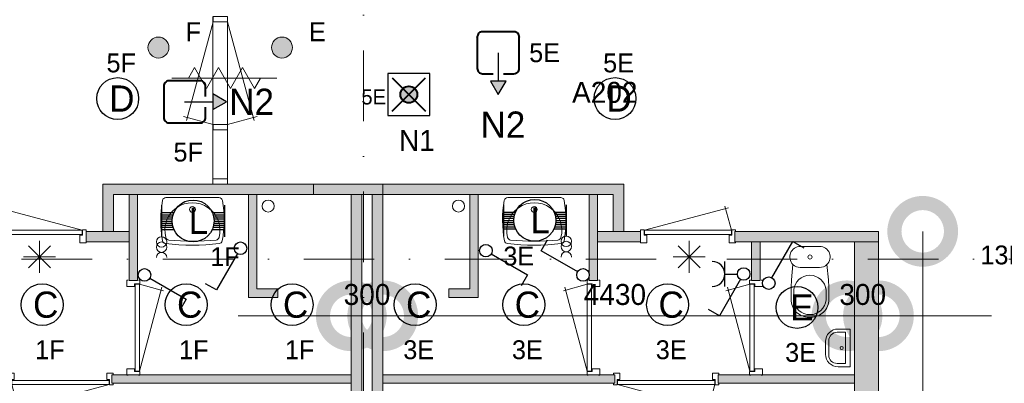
# Model space of a CAD drawing. Header units: millimetres. Extents: x 84337 to 168437, y -3060 to 56340.
# Tile 32 of 84: x 124641 to 134036, y 8484 to 11954. Entities that reach past the tile are written whole.
import ezdxf
from ezdxf.enums import TextEntityAlignment as Align
from ezdxf.xclip import XClip

# ---------------------------------------------------------------- set-up
doc = ezdxf.new("R2010")
doc.units = ezdxf.units.MM
doc.header["$PDMODE"] = 3
doc.header["$PDSIZE"] = 1
doc.linetypes.add('DGN1', pattern=[504.6, 0, -504.6])
doc.linetypes.add('DGN4', pattern=[1345.6, 672.8, -336.4, 0, -336.4])
for name, color, linetype in [('12', 7, 'Continuous'), ('16', 7, 'Continuous'), ('17', 7, 'Continuous'), ('18', 7, 'Continuous'), ('19', 7, 'Continuous'), ('20', 7, 'Continuous'), ('31', 7, 'Continuous'), ('32', 7, 'Continuous'), ('33', 7, 'Continuous'), ('40', 7, 'Continuous'), ('48', 7, 'Continuous'), ('5', 7, 'Continuous'), ('56', 7, 'Continuous'), ('58', 7, 'Continuous'), ('62', 7, 'Continuous')]:
    doc.layers.add(name, color=color, linetype=linetype)
doc.styles.add('dgn001', font='dgn001.shx')
doc.styles.add('dgn003', font='dgn003.shx')
doc.styles.get("Standard").update_dxf_attribs({"font": 'arial.ttf'})
doc.dimstyles.get("Standard").update_dxf_attribs({"dimtxt": 0.18, "dimasz": 0.18, "dimexe": 0.18, "dimexo": 0.0625, "dimgap": 0.09, "dimtad": 0, "dimtih": 1, "dimtoh": 1, "dimdec": 4, "dimzin": 0, "dimdsep": 46, "dimtxsty": 'Standard', "dimcen": 0.09, "dimadec": 0, "dimazin": 0, "dimtfac": 1, "dimtdec": 4, "dimtofl": 0, "dimtmove": 0, "dimatfit": 3, "dimfxl": 1, "dimtolj": 1, "dimtzin": 0, "dimarcsym": 0})

# ---------------------------------------------------------------- blocks, each defined once
blk = doc.blocks.new('ED917')
at = {"layer": '20'}
h = blk.add_hatch(color=4, dxfattribs=at)
edge = h.paths.add_edge_path()
edge.add_arc((-0.4, -0.1), 80, 0, 360)
at = {"layer": '20', "color": 4, "linetype": 'Continuous', "lineweight": 40}
for p, q in [((-160, 160), (160, -160)), ((-160, -160), (160, 160))]:
    blk.add_line(p, q, dxfattribs=at)
at = {"layer": '20', "color": 3, "linetype": 'Continuous', "lineweight": 30, "flags": 128}
blk.add_lwpolyline([(-200, -200), (200, -200), (200, 200), (-200, 200), (-200, -200)], dxfattribs=at)
at = {"layer": '20', "color": 4, "linetype": 'Continuous', "lineweight": 40}
blk.add_circle((-0.4, -0.1), 80, dxfattribs=at)
at = {"layer": '20', "color": 1, "linetype": 'Continuous', "lineweight": 13, "style": 'dgn001'}
blk.add_text('5E', height=144, dxfattribs=at).set_placement((-217.6, -94.4), align=Align.RIGHT)
at = {"layer": '20', "color": 2, "linetype": 'Continuous', "lineweight": 30, "style": 'dgn001'}
blk.add_text('N1', height=200, dxfattribs=at).set_placement((76.6, -337.6), align=Align.TOP_CENTER)
blk = doc.blocks.new('EG0')
at = {"layer": '20'}
blk.add_hatch(color=3, dxfattribs=at).paths.add_polyline_path([(600, 0), (470, 75), (470, -75)])
at = {"layer": '20', "color": 3, "linetype": 'Continuous', "lineweight": 30}
blk.add_line((200, 0), (470, 0), dxfattribs=at)
at = {"layer": '20', "color": 4, "linetype": 'Continuous', "lineweight": 40, "flags": 128}
blk.add_lwpolyline([(400, 50), (400, 150), (400.1, 149.6, 0.414214), (350.1, 199.6), (350, 200), (50, 200), (50.1, 199.6, 0.414214), (0.1, 149.6), (0, 150), (0, -150), (0.1, -150.4, 0.414214), (50.1, -200.4), (50, -200), (350, -200), (350.1, -200.4, 0.414214), (400.1, -150.4), (400, -150), (400, -50)], format="xyb", dxfattribs=at)
at = {"layer": '20', "color": 3, "linetype": 'Continuous', "lineweight": 30, "flags": 128}
blk.add_lwpolyline([(600, 0), (470, 75), (470, -75), (600, 0)], dxfattribs=at)
at = {"layer": '20', "color": 2, "linetype": 'DGN1', "lineweight": 13, "style": 'dgn001'}
blk.add_text('N2', height=250, dxfattribs=at).set_placement((625, 0), align=Align.MIDDLE_LEFT)
at = {"layer": '20', "color": 1, "linetype": 'DGN1', "lineweight": 0, "style": 'dgn001'}
blk.add_text('5F', height=180, dxfattribs=at).set_placement((234, -390), align=Align.TOP_CENTER)
blk = doc.blocks.new('EG2')
at = {"layer": '20'}
blk.add_hatch(color=3, dxfattribs=at).paths.add_polyline_path([(0, -600), (75, -470), (-75, -470)])
at = {"layer": '20', "color": 3, "linetype": 'Continuous', "lineweight": 30}
blk.add_line((0, -200), (0, -470), dxfattribs=at)
at = {"layer": '20', "color": 4, "linetype": 'Continuous', "lineweight": 40, "flags": 128}
blk.add_lwpolyline([(50, -400), (150, -400), (150, -400.2, 0.414214), (200, -350.2), (200, -350), (200, -50), (200, -50.2, 0.414214), (150, -0.2), (150, 0), (-150, 0), (-150, -0.2, 0.414214), (-200, -50.2), (-200, -50), (-200, -350), (-200, -350.2, 0.414214), (-150, -400.2), (-150, -400), (-50, -400)], format="xyb", dxfattribs=at)
at = {"layer": '20', "color": 3, "linetype": 'Continuous', "lineweight": 30, "flags": 128}
blk.add_lwpolyline([(0, -600), (75, -470), (-75, -470), (0, -600)], dxfattribs=at)
at = {"layer": '20', "color": 1, "linetype": 'DGN1', "lineweight": 0, "style": 'dgn001'}
blk.add_text('5E', height=180, dxfattribs=at).set_placement((295, -200), align=Align.MIDDLE_LEFT)
at = {"layer": '20', "color": 2, "linetype": 'DGN1', "lineweight": 13, "style": 'dgn001'}
blk.add_text('N2', height=250, dxfattribs=at).set_placement((44.7, -761), align=Align.TOP_CENTER)
blk = doc.blocks.new('EC6109')
at = {"layer": '18', "color": 3, "linetype": 'Continuous', "lineweight": 30}
blk.add_circle((0, 0), 200, dxfattribs=at)
at = {"layer": '18', "color": 1, "linetype": 'Continuous', "lineweight": 13, "style": 'dgn001'}
blk.add_text('5E', height=180, dxfattribs=at).set_placement((34, 250), align=Align.CENTER)
at = {"layer": '18', "color": 2, "linetype": 'Continuous', "lineweight": 13, "style": 'dgn001'}
blk.add_text('D', height=250, dxfattribs=at).set_placement((39.6, 0), align=Align.MIDDLE_CENTER)
blk = doc.blocks.new('EC6110')
at = {"layer": '18', "color": 3, "linetype": 'Continuous', "lineweight": 30}
blk.add_circle((0, 0), 200, dxfattribs=at)
at = {"layer": '18', "color": 1, "linetype": 'Continuous', "lineweight": 13, "style": 'dgn001'}
blk.add_text('5F', height=180, dxfattribs=at).set_placement((34, 250), align=Align.CENTER)
at = {"layer": '18', "color": 2, "linetype": 'Continuous', "lineweight": 13, "style": 'dgn001'}
blk.add_text('D', height=250, dxfattribs=at).set_placement((39.6, 0), align=Align.MIDDLE_CENTER)
blk = doc.blocks.new('EC6400')
at = {"layer": '18', "color": 3, "linetype": 'Continuous', "lineweight": 30}
blk.add_circle((0.005, 0), 200, dxfattribs=at)
at = {"layer": '18', "color": 2, "linetype": 'Continuous', "lineweight": 13, "style": 'dgn001'}
blk.add_text('C', height=249.99, dxfattribs=at).set_placement((33.755, -0.005), align=Align.MIDDLE_CENTER)
at = {"layer": '18', "color": 1, "linetype": 'Continuous', "lineweight": 13, "style": 'dgn001'}
blk.add_text('1F', height=180, dxfattribs=at).set_placement((73, -340), align=Align.TOP_CENTER)
blk = doc.blocks.new('EC6401')
at = {"layer": '18', "color": 3, "linetype": 'Continuous', "lineweight": 30}
blk.add_circle((0.005, 0), 200, dxfattribs=at)
at = {"layer": '18', "color": 2, "linetype": 'Continuous', "lineweight": 13, "style": 'dgn001'}
blk.add_text('C', height=249.99, dxfattribs=at).set_placement((33.755, -0.005), align=Align.MIDDLE_CENTER)
at = {"layer": '18', "color": 1, "linetype": 'Continuous', "lineweight": 13, "style": 'dgn001'}
blk.add_text('1F', height=180, dxfattribs=at).set_placement((73, -340), align=Align.TOP_CENTER)
blk = doc.blocks.new('EC6402')
at = {"layer": '18', "color": 3, "linetype": 'Continuous', "lineweight": 30}
blk.add_circle((-0.005, 0), 200, dxfattribs=at)
at = {"layer": '18', "color": 2, "linetype": 'Continuous', "lineweight": 13, "style": 'dgn001'}
blk.add_text('C', height=249.99, dxfattribs=at).set_placement((33.755, -0.005), align=Align.MIDDLE_CENTER)
at = {"layer": '18', "color": 1, "linetype": 'Continuous', "lineweight": 13, "style": 'dgn001'}
blk.add_text('1F', height=180, dxfattribs=at).set_placement((72.98, -340), align=Align.TOP_CENTER)
blk = doc.blocks.new('EC6452')
at = {"layer": '18', "color": 3, "linetype": 'Continuous', "lineweight": 30}
blk.add_circle((0.005, 0), 200, dxfattribs=at)
at = {"layer": '18', "color": 2, "linetype": 'Continuous', "lineweight": 13, "style": 'dgn001'}
blk.add_text('E', height=249.99, dxfattribs=at).set_placement((45.555, -0.005), align=Align.MIDDLE_CENTER)
at = {"layer": '18', "color": 1, "linetype": 'Continuous', "lineweight": 13, "style": 'dgn001'}
blk.add_text('3E', height=180, dxfattribs=at).set_placement((34.02, -340), align=Align.TOP_CENTER)
blk = doc.blocks.new('EC6453')
at = {"layer": '18', "color": 3, "linetype": 'Continuous', "lineweight": 30}
blk.add_circle((-0.005, 0), 200, dxfattribs=at)
at = {"layer": '18', "color": 2, "linetype": 'Continuous', "lineweight": 13, "style": 'dgn001'}
blk.add_text('C', height=249.99, dxfattribs=at).set_placement((33.755, -0.005), align=Align.MIDDLE_CENTER)
at = {"layer": '18', "color": 1, "linetype": 'Continuous', "lineweight": 13, "style": 'dgn001'}
blk.add_text('3E', height=180, dxfattribs=at).set_placement((34, -340), align=Align.TOP_CENTER)
blk = doc.blocks.new('EC6454')
at = {"layer": '18', "color": 3, "linetype": 'Continuous', "lineweight": 30}
blk.add_circle((0.005, 0), 200, dxfattribs=at)
at = {"layer": '18', "color": 2, "linetype": 'Continuous', "lineweight": 13, "style": 'dgn001'}
blk.add_text('C', height=249.99, dxfattribs=at).set_placement((33.755, -0.005), align=Align.MIDDLE_CENTER)
at = {"layer": '18', "color": 1, "linetype": 'Continuous', "lineweight": 13, "style": 'dgn001'}
blk.add_text('3E', height=180, dxfattribs=at).set_placement((34.02, -340), align=Align.TOP_CENTER)
blk = doc.blocks.new('EC6455')
at = {"layer": '18', "color": 3, "linetype": 'Continuous', "lineweight": 30}
blk.add_circle((-0.005, 0), 200, dxfattribs=at)
at = {"layer": '18', "color": 2, "linetype": 'Continuous', "lineweight": 13, "style": 'dgn001'}
blk.add_text('C', height=249.99, dxfattribs=at).set_placement((33.755, -0.005), align=Align.MIDDLE_CENTER)
at = {"layer": '18', "color": 1, "linetype": 'Continuous', "lineweight": 13, "style": 'dgn001'}
blk.add_text('3E', height=180, dxfattribs=at).set_placement((34, -340), align=Align.TOP_CENTER)
blk = doc.blocks.new('AnonymousCell33')
at = {"layer": '18', "color": 3, "linetype": 'Continuous', "lineweight": 0}
for centre in [(0, 50.5), (0, 0.5)]:
    blk.add_circle(centre, 50, dxfattribs=at)
blk.add_arc((0, -99.5), 50, 0.00631, 179.99369, dxfattribs=at)
blk = doc.blocks.new('EA010')
at = {"layer": '18', "color": 3, "linetype": 'Continuous', "lineweight": 30}
for p, q in [((-300, 150), (-300, -150)), ((300, 150), (300, -150)), ((-300, 80), (-182, 80)), ((-300, 60), (-190, 60)), ((-300, 40), (-195, 40)), ((-300, 20), (-200, 20)), ((-300, 0), (-200, 0)), ((182, 80), (300, 80)), ((190, 60), (300, 60)), ((195, 40), (300, 40)), ((200, 20), (300, 20)), ((200, 0), (300, 0)), ((-300, -20), (-200, -20)), ((-300, -40), (-195, -40)), ((-300, -60), (-190, -60)), ((-300, -80), (-182, -80)), ((182, -80), (300, -80)), ((190, -60), (300, -60)), ((195, -40), (300, -40)), ((200, -20), (300, -20))]:
    blk.add_line(p, q, dxfattribs=at)
blk.add_circle((0, 0.5), 200, dxfattribs=at)
at = {"layer": '18', "color": 2, "linetype": 'Continuous', "lineweight": 13, "style": 'dgn001'}
blk.add_text('L', height=249.99, dxfattribs=at).set_placement((50.995, 0.995), align=Align.MIDDLE_CENTER)
at = {"layer": '18', "color": 1, "linetype": 'Continuous', "lineweight": 0, "style": 'dgn001'}
blk.add_text('1F', height=180, dxfattribs=at).set_placement((445.99, -250), align=Align.TOP_RIGHT)
blk = doc.blocks.new('AnonymousCell48')
at = {"layer": '18', "color": 3, "linetype": 'Continuous', "lineweight": 0, "flags": 128}
blk.add_lwpolyline([(-50, -99.5, -0.99989), (50, -99.5)], format="xyb", dxfattribs=at)
at = {"layer": '18', "color": 3, "linetype": 'Continuous', "lineweight": 0}
for centre in [(0, 50.5), (0, 0.5)]:
    blk.add_circle(centre, 50, dxfattribs=at)
blk = doc.blocks.new('EA025')
at = {"layer": '18', "color": 3, "linetype": 'Continuous', "lineweight": 30}
for p, q in [((-300, 150), (-300, -150)), ((300, 150), (300, -150)), ((-300, 80), (-182, 80)), ((-300, 60), (-190, 60)), ((-300, 40), (-195, 40)), ((-300, 20), (-200, 20)), ((-300, 0), (-200, 0)), ((182, 80), (300, 80)), ((190, 60), (300, 60)), ((195, 40), (300, 40)), ((200, 20), (300, 20)), ((200, 0), (300, 0)), ((-300, -20), (-200, -20)), ((-300, -40), (-195, -40)), ((-300, -60), (-190, -60)), ((-300, -80), (-182, -80)), ((182, -80), (300, -80)), ((190, -60), (300, -60)), ((195, -40), (300, -40)), ((200, -20), (300, -20))]:
    blk.add_line(p, q, dxfattribs=at)
blk.add_circle((0, 0.5), 200, dxfattribs=at)
at = {"layer": '18', "color": 2, "linetype": 'Continuous', "lineweight": 13, "style": 'dgn001'}
blk.add_text('L', height=249.99, dxfattribs=at).set_placement((50.995, 0.995), align=Align.MIDDLE_CENTER)
at = {"layer": '18', "color": 1, "linetype": 'Continuous', "lineweight": 0, "style": 'dgn001'}
blk.add_text('3E', height=180, dxfattribs=at).set_placement((-300, -250), align=Align.TOP_LEFT)
blk = doc.blocks.new('EL54')
at = {"layer": '16', "color": 3, "linetype": 'Continuous', "lineweight": 30}
for p, q in [((-120, -120), (-120, 120)), ((-120, 0), (0, 0))]:
    blk.add_line(p, q, dxfattribs=at)
blk.add_arc((-240, 0), 120, 270, 90, dxfattribs=at)
at = {"layer": '16', "color": 2, "linetype": 'Continuous', "lineweight": 13, "style": 'dgn001'}
blk.add_text('13E', height=180, dxfattribs=at).set_placement((-199.01, 0), align=Align.MIDDLE_RIGHT)
blk = doc.blocks.new('EAD04')
at = {"layer": '16'}
h = blk.add_hatch(color=3, dxfattribs=at)
edge = h.paths.add_edge_path()
edge.add_arc((0, 0), 100, 0, 360)
at = {"layer": '16', "color": 3, "linetype": 'Continuous', "lineweight": 0}
blk.add_circle((0, 0), 100, dxfattribs=at)
at = {"layer": '16', "color": 2, "linetype": 'Continuous', "lineweight": 0, "style": 'dgn001'}
blk.add_text('F ', height=180, dxfattribs=at).set_placement((258, 60))
blk = doc.blocks.new('EAD05')
at = {"layer": '16'}
h = blk.add_hatch(color=3, dxfattribs=at)
edge = h.paths.add_edge_path()
edge.add_arc((0, 0), 100, 0, 360)
at = {"layer": '16', "color": 3, "linetype": 'Continuous', "lineweight": 0}
blk.add_circle((0, 0), 100, dxfattribs=at)
at = {"layer": '16', "color": 2, "linetype": 'Continuous', "lineweight": 0, "style": 'dgn001'}
blk.add_text('E ', height=180, dxfattribs=at).set_placement((258, 60))
blk = doc.blocks.new('EH0162')
at = {"layer": '19', "color": 3, "linetype": 'Continuous', "lineweight": 30}
for p, q in [((-30, -50), (-230, -398)), ((-230, -398), (-335, -338))]:
    blk.add_line(p, q, dxfattribs=at)
blk.add_circle((0, 0), 60, dxfattribs=at)
blk = doc.blocks.new('EH0163')
at = {"layer": '19', "color": 3, "linetype": 'Continuous', "lineweight": 30}
for p, q in [((50, -30), (398, -230)), ((398, -230), (338, -335))]:
    blk.add_line(p, q, dxfattribs=at)
blk.add_circle((0, 0), 60, dxfattribs=at)
blk = doc.blocks.new('EH0168')
at = {"layer": '19', "color": 3, "linetype": 'Continuous', "lineweight": 30}
for p, q in [((50, -30), (398, -230)), ((398, -230), (338, -335))]:
    blk.add_line(p, q, dxfattribs=at)
blk.add_circle((0, 0), 60, dxfattribs=at)
blk = doc.blocks.new('EH0169')
at = {"layer": '19', "color": 3, "linetype": 'Continuous', "lineweight": 30}
for p, q in [((-398, 230), (-338, 335)), ((-50, 30), (-398, 230))]:
    blk.add_line(p, q, dxfattribs=at)
blk.add_circle((0, 0), 60, dxfattribs=at)
blk = doc.blocks.new('EK142')
at = {"layer": '19', "color": 3, "linetype": 'Continuous', "lineweight": 30}
for p, q in [((-180, -120), (-180, 120)), ((-180, 0), (-60, 0)), ((-30, -50), (-230, -398)), ((-230, -398), (-335, -338))]:
    blk.add_line(p, q, dxfattribs=at)
blk.add_circle((0, 0), 60, dxfattribs=at)
blk.add_arc((-300, 0), 120, 270, 90, dxfattribs=at)
blk = doc.blocks.new('EH0171')
at = {"layer": '19', "color": 3, "linetype": 'Continuous', "lineweight": 30}
for p, q in [((30, 50), (230, 398)), ((230, 398), (335, 338))]:
    blk.add_line(p, q, dxfattribs=at)
blk.add_circle((0, 0), 60, dxfattribs=at)
blk = doc.blocks.new('830R1021')
at = {"layer": '33', "color": 1, "linetype": 'Continuous', "lineweight": 0}
for p, q in [((108, -38), (336.87, -99.32)), ((108, -868), (322.82, -66.28))]:
    blk.add_line(p, q, dxfattribs=at)
at = {"layer": '33', "color": 92, "linetype": 'Continuous', "lineweight": 13, "true_color": 0x00e100, "flags": 128}
for points in [[(100, 0), (111, 0), (111, -35), (61, -35), (61, -60), (-11, -60), (-11, 0), (0, 0)], [(100, -906), (111, -906), (111, -871), (61, -871), (61, -846), (-11, -846), (-11, -906), (0, -906)]]:
    blk.add_lwpolyline(points, dxfattribs=at)
at = {"layer": '33', "color": 2, "linetype": 'Continuous', "lineweight": 13, "true_color": 0xf0f000, "flags": 128}
blk.add_lwpolyline([(108, -868), (108, -38), (68, -38), (68, -868), (108, -868)], dxfattribs=at)
blk = doc.blocks.new('930L097')
at = {"layer": '33', "color": 1, "linetype": 'Continuous', "lineweight": 0}
for p, q in [((-968, -98), (-899.56, -353.44)), ((-38, -98), (-936.31, -338.7))]:
    blk.add_line(p, q, dxfattribs=at)
at = {"layer": '33', "color": 92, "linetype": 'Continuous', "lineweight": 13, "true_color": 0x00e100, "flags": 128}
for points in [[(-1006, -90), (-1006, -101), (-971, -101), (-971, -51), (-946, -51), (-946, 11), (-1006, 11), (-1006, 0)], [(0, -90), (0, -101), (-35, -101), (-35, -51), (-60, -51), (-60, 11), (0, 11), (0, 0)]]:
    blk.add_lwpolyline(points, dxfattribs=at)
at = {"layer": '33', "color": 2, "linetype": 'Continuous', "lineweight": 13, "true_color": 0xf0f000, "flags": 128}
blk.add_lwpolyline([(-968, -98), (-38, -98), (-38, -58), (-968, -58), (-968, -98)], dxfattribs=at)
blk = doc.blocks.new('WT017')
at = {"layer": '40', "color": 7, "linetype": 'Continuous', "lineweight": 0}
blk.add_line((253.2, -20), (-253.2, -20), dxfattribs=at)
at = {"layer": '40', "color": 7, "linetype": 'Continuous', "lineweight": 0, "flags": 128}
for points in [[(-284.5, -432.1, -0.090801), (-285.7, -47.3)], [(-285.7, -47.3, -0.363957), (-253.2, -20)], [(-254, -400.8, -1.30637), (254, -400.8)], [(253.2, -20, -0.363957), (285.7, -47.3)], [(285.7, -47.3, -0.090801), (284.5, -432.1)], [(-256, -459, -0.328769), (-284.5, -432.1)], [(256, -459, -0.059915), (-256, -459)], [(-225.6, -425, -0.309671), (-254, -400.8)], [(225.6, -425, -0.052773), (-225.6, -425)], [(254, -400.8, -0.309671), (225.6, -425)], [(284.5, -432.1, -0.328769), (256, -459)]]:
    blk.add_lwpolyline(points, format="xyb", dxfattribs=at)
at = {"layer": '40', "color": 7, "linetype": 'Continuous', "lineweight": 0}
blk.add_circle((0, -133.3), 28.1, dxfattribs=at)
blk = doc.blocks.new('830R1022')
at = {"layer": '33', "color": 1, "linetype": 'Continuous', "lineweight": 0}
for p, q in [((38, 108), (99.32, 336.87)), ((868, 108), (66.28, 322.82))]:
    blk.add_line(p, q, dxfattribs=at)
at = {"layer": '33', "color": 92, "linetype": 'Continuous', "lineweight": 13, "true_color": 0x00e100, "flags": 128}
for points in [[(0, 100), (0, 111), (35, 111), (35, 61), (60, 61), (60, -11), (0, -11), (0, 0)], [(906, 100), (906, 111), (871, 111), (871, 61), (846, 61), (846, -11), (906, -11), (906, 0)]]:
    blk.add_lwpolyline(points, dxfattribs=at)
at = {"layer": '33', "color": 2, "linetype": 'Continuous', "lineweight": 13, "true_color": 0xf0f000, "flags": 128}
blk.add_lwpolyline([(868, 108), (38, 108), (38, 68), (868, 68), (868, 108)], dxfattribs=at)
blk = doc.blocks.new('_DotSmall')
at = {"color": 0, "linetype": 'ByBlock', "const_width": 0.5}
blk.add_lwpolyline([(-0.0625, 0, 1), (0.0625, 0, 1)], format="xyb", close=True, dxfattribs=at)
blk = doc.blocks.new('*D8034')
at = {"layer": '58', "color": 3, "linetype": 'Continuous', "lineweight": 0, "transparency": 16777216}
for p, q in [((43187.07, 8157.77), (43187.07, 6085.089236)), ((43187.07, 3207.77), (43187.07, 5280.450764))]:
    blk.add_line(p, q, dxfattribs=at)
at = {"layer": 'Defpoints', "color": 0, "linetype": 'Continuous', "transparency": 16777216}
for p in [(42764.76, 8157.77), (43187.07, 8157.77), (42764.76, 3207.77)]:
    blk.add_point(p, dxfattribs=at)
at = {"layer": '58', "color": 3, "linetype": 'Continuous', "lineweight": 0, "transparency": 16777216, "xscale": 1080, "yscale": 1080, "zscale": 1080}
for p, rotation in [((43187.07, 8157.77), 90), ((43187.07, 3207.77), 270)]:
    blk.add_blockref('_DotSmall', p, dxfattribs=dict(at, rotation=rotation))
at = {"layer": '58', "color": 3, "linetype": 'Continuous', "lineweight": 0, "transparency": 16777216, "insert": (43187.07, 5682.77), "char_height": 200, "attachment_point": 5, "rotation": 270, "style": 'dgn003'}
blk.add_mtext('\\A1;4950', dxfattribs=at)
blk = doc.blocks.new('79B1037')
at = {"layer": '12', "color": 92, "linetype": 'Continuous', "lineweight": 0, "true_color": 0x00e100}
for p, q in [((-343.72, 0), (-285.98, 100.02)), ((-285.98, 100.02), (-171.88, -97.62)), ((-171.88, -97.62), (-57.68, 100.18)), ((-57.68, 100.18), (58, -100.18)), ((58, -100.18), (173.68, 100.18)), ((173.68, 100.18), (287.88, -97.62)), ((287.88, -97.62), (344.24, 0))]:
    blk.add_line(p, q, dxfattribs=at)
at = {"layer": '12', "color": 7, "linetype": 'Continuous', "lineweight": 0}
blk.add_line((500.48, 0), (-500.5, 0), dxfattribs=at)
blk = doc.blocks.new('*D8049')
at = {"layer": '58', "color": 3, "linetype": 'Continuous', "lineweight": 0, "transparency": 16777216}
blk.add_line((42464.8, 7351.8), (38034.8, 7351.8), dxfattribs=at)
at = {"layer": 'Defpoints', "color": 0, "linetype": 'Continuous', "transparency": 16777216}
for p in [(38034.8, 7351.8), (38034.8, 6310.5), (42464.8, 6310.5)]:
    blk.add_point(p, dxfattribs=at)
at = {"layer": '58', "color": 3, "linetype": 'Continuous', "lineweight": 0, "transparency": 16777216, "xscale": 1080, "yscale": 1080, "zscale": 1080, "rotation": 180}
blk.add_blockref('_DotSmall', (38034.8, 7351.8), dxfattribs=at)
at = {"layer": '58', "color": 3, "linetype": 'Continuous', "lineweight": 0, "transparency": 16777216, "xscale": 1080, "yscale": 1080, "zscale": 1080}
blk.add_blockref('_DotSmall', (42464.8, 7351.8), dxfattribs=at)
at = {"layer": '58', "color": 3, "linetype": 'Continuous', "lineweight": 0, "transparency": 16777216, "insert": (40249.8, 7554), "char_height": 200, "attachment_point": 5, "style": 'dgn003'}
blk.add_mtext('\\A1;4430', dxfattribs=at)
blk = doc.blocks.new('*D8050')
at = {"layer": '58', "color": 3, "linetype": 'Continuous', "lineweight": 0, "transparency": 16777216}
for p, q in [((42464.8, 7351.8), (41384.8, 7351.8)), ((42764.8, 7351.8), (42464.8, 7351.8)), ((42764.8, 7351.8), (43844.8, 7351.8))]:
    blk.add_line(p, q, dxfattribs=at)
at = {"layer": 'Defpoints', "color": 0, "linetype": 'Continuous', "transparency": 16777216}
for p in [(42464.8, 8157.8), (42764.8, 8157.8), (42464.8, 7351.8)]:
    blk.add_point(p, dxfattribs=at)
at = {"layer": '58', "color": 3, "linetype": 'Continuous', "lineweight": 0, "transparency": 16777216, "xscale": 1080, "yscale": 1080, "zscale": 1080}
blk.add_blockref('_DotSmall', (42464.8, 7351.8), dxfattribs=at)
at = {"layer": '58', "color": 3, "linetype": 'Continuous', "lineweight": 0, "transparency": 16777216, "xscale": 1080, "yscale": 1080, "zscale": 1080, "rotation": 180}
blk.add_blockref('_DotSmall', (42764.8, 7351.8), dxfattribs=at)
at = {"layer": '58', "color": 3, "linetype": 'Continuous', "lineweight": 0, "transparency": 16777216, "insert": (42614.8, 7554), "char_height": 200, "attachment_point": 5, "style": 'dgn003'}
blk.add_mtext('\\A1;300', dxfattribs=at)
blk = doc.blocks.new('*D8051')
at = {"layer": '58', "color": 3, "linetype": 'Continuous', "lineweight": 0, "transparency": 16777216}
for p, q in [((37734.8, 7351.8), (36654.8, 7351.8)), ((38034.8, 7351.8), (37734.8, 7351.8)), ((38034.8, 7351.8), (39114.8, 7351.8))]:
    blk.add_line(p, q, dxfattribs=at)
at = {"layer": 'Defpoints', "color": 0, "linetype": 'Continuous', "transparency": 16777216}
for p in [(37734.8, 8157.8), (38034.8, 8157.8), (37734.8, 7351.8)]:
    blk.add_point(p, dxfattribs=at)
at = {"layer": '58', "color": 3, "linetype": 'Continuous', "lineweight": 0, "transparency": 16777216, "xscale": 1080, "yscale": 1080, "zscale": 1080}
blk.add_blockref('_DotSmall', (37734.8, 7351.8), dxfattribs=at)
at = {"layer": '58', "color": 3, "linetype": 'Continuous', "lineweight": 0, "transparency": 16777216, "xscale": 1080, "yscale": 1080, "zscale": 1080, "rotation": 180}
blk.add_blockref('_DotSmall', (38034.8, 7351.8), dxfattribs=at)
at = {"layer": '58', "color": 3, "linetype": 'Continuous', "lineweight": 0, "transparency": 16777216, "insert": (37884.8, 7554), "char_height": 200, "attachment_point": 5, "style": 'dgn003'}
blk.add_mtext('\\A1;300', dxfattribs=at)
blk = doc.blocks.new('WT0164')
at = {"layer": '40', "color": 7, "linetype": 'Continuous', "lineweight": 0}
blk.add_line((-253.2, -20), (253.2, -20), dxfattribs=at)
blk.add_circle((0, -133.3), 28.1, dxfattribs=at)
for centre, radius, start, end in [((765.8, -236.5), 1068.4, 169.79831, 190.55139), ((-253.2, -53), 33, 90, 169.99733), ((0, -332.1), 263.1, 344.86666, 195.13334), ((253.2, -53), 33, 10.00267, 90), ((-765.8, -236.5), 1068.4, 349.44861, 10.20169), ((-252, -426.2), 33, 190.34551, 263.14249), ((0, 1669.4), 2143.7, 263.14249, 276.85751), ((-222.2, -392.2), 33, 195.13334, 263.95824), ((0, 1706.8), 2143.7, 263.95824, 276.04176), ((222.2, -392.2), 33, 276.04176, 344.86666), ((252, -426.2), 33, 276.85751, 349.65449)]:
    blk.add_arc(centre, radius, start, end, dxfattribs=at)
blk = doc.blocks.new('830R10193')
at = {"layer": '33', "color": 1, "linetype": 'Continuous', "lineweight": 0}
for p, q in [((-868, 108), (-66.28, 322.82)), ((-38, 108), (-99.32, 336.87))]:
    blk.add_line(p, q, dxfattribs=at)
at = {"layer": '33', "color": 92, "linetype": 'Continuous', "lineweight": 13, "true_color": 0x00e100, "flags": 128}
for points in [[(-906, 100), (-906, 111), (-871, 111), (-871, 61), (-846, 61), (-846, -11), (-906, -11), (-906, 0)], [(0, 100), (0, 111), (-35, 111), (-35, 61), (-60, 61), (-60, -11), (0, -11), (0, 0)]]:
    blk.add_lwpolyline(points, dxfattribs=at)
at = {"layer": '33', "color": 2, "linetype": 'Continuous', "lineweight": 13, "true_color": 0xf0f000, "flags": 128}
blk.add_lwpolyline([(-868, 108), (-38, 108), (-38, 68), (-868, 68), (-868, 108)], dxfattribs=at)
blk = doc.blocks.new('CLOS0264')
at = {"layer": '40', "color": 7, "linetype": 'Continuous', "lineweight": 0}
for p, q in [((-92.5, -220), (92.5, -220)), ((-155, -527.8), (-155, -435.5)), ((155, -527.8), (155, -435.8)), ((-1.1, -670), (0.8, -670))]:
    blk.add_line(p, q, dxfattribs=at)
at = {"layer": '40', "color": 7, "linetype": 'Continuous', "lineweight": 0, "flags": 128}
for points in [[(-175.7, -338.3), (-162, -191.9), (-162, -191.9, -0.674333), (-92.5, -20), (-92.5, -20), (92.5, -20), (92.5, -20, -0.674333), (162, -191.9), (162, -191.9), (175.7, -338.3), (175.7, -338.3, -0.023285), (180, -431.3), (180, -431.3), (180, -525), (180, -525, -0.414214), (10, -695), (10, -695), (-10, -695), (-10, -695, -0.414214), (-180, -525), (-180, -525), (-180, -431.3), (-180, -431.3, -0.023285), (-175.7, -338.3)], [(-155, -436.6, -0.917514), (155, -436.6)], [(155, -527.8, -0.917521), (-155, -527.8)]]:
    blk.add_lwpolyline(points, format="xyb", dxfattribs=at)
at = {"layer": '40', "color": 7, "linetype": 'Continuous', "lineweight": 0}
blk.add_circle((0, -120), 20, dxfattribs=at)
for centre, start, end in [((-92.5, -120), 225.97272, 270), ((92.5, -120), 270, 314.02728)]:
    blk.add_arc(centre, 100, start, end, dxfattribs=at)
blk = doc.blocks.new('830R10194')
at = {"layer": '33', "color": 1, "linetype": 'Continuous', "lineweight": 0}
for p, q in [((-108, -38), (-336.87, -99.32)), ((-108, -868), (-322.82, -66.28))]:
    blk.add_line(p, q, dxfattribs=at)
at = {"layer": '33', "color": 92, "linetype": 'Continuous', "lineweight": 13, "true_color": 0x00e100, "flags": 128}
for points in [[(-100, 0), (-111, 0), (-111, -35), (-61, -35), (-61, -60), (11, -60), (11, 0), (0, 0)], [(-100, -906), (-111, -906), (-111, -871), (-61, -871), (-61, -846), (11, -846), (11, -906), (0, -906)]]:
    blk.add_lwpolyline(points, dxfattribs=at)
at = {"layer": '33', "color": 2, "linetype": 'Continuous', "lineweight": 13, "true_color": 0xf0f000, "flags": 128}
blk.add_lwpolyline([(-108, -868), (-108, -38), (-68, -38), (-68, -868), (-108, -868)], dxfattribs=at)
blk = doc.blocks.new('930L0966')
at = {"layer": '33', "color": 1, "linetype": 'Continuous', "lineweight": 0}
for p, q in [((38, -98), (936.31, -338.7)), ((968, -98), (899.56, -353.44))]:
    blk.add_line(p, q, dxfattribs=at)
at = {"layer": '33', "color": 92, "linetype": 'Continuous', "lineweight": 13, "true_color": 0x00e100, "flags": 128}
for points in [[(0, -90), (0, -101), (35, -101), (35, -51), (60, -51), (60, 11), (0, 11), (0, 0)], [(1006, -90), (1006, -101), (971, -101), (971, -51), (946, -51), (946, 11), (1006, 11), (1006, 0)]]:
    blk.add_lwpolyline(points, dxfattribs=at)
at = {"layer": '33', "color": 2, "linetype": 'Continuous', "lineweight": 13, "true_color": 0xf0f000, "flags": 128}
blk.add_lwpolyline([(968, -98), (38, -98), (38, -58), (968, -58), (968, -98)], dxfattribs=at)
blk = doc.blocks.new('830R10195')
at = {"layer": '33', "color": 1, "linetype": 'Continuous', "lineweight": 0}
for p, q in [((-108, -38), (-336.87, -99.32)), ((-108, -868), (-322.82, -66.28))]:
    blk.add_line(p, q, dxfattribs=at)
at = {"layer": '33', "color": 92, "linetype": 'Continuous', "lineweight": 13, "true_color": 0x00e100, "flags": 128}
for points in [[(-100, 0), (-111, 0), (-111, -35), (-61, -35), (-61, -60), (11, -60), (11, 0), (0, 0)], [(-100, -906), (-111, -906), (-111, -871), (-61, -871), (-61, -846), (11, -846), (11, -906), (0, -906)]]:
    blk.add_lwpolyline(points, dxfattribs=at)
at = {"layer": '33', "color": 2, "linetype": 'Continuous', "lineweight": 13, "true_color": 0xf0f000, "flags": 128}
blk.add_lwpolyline([(-108, -868), (-108, -38), (-68, -38), (-68, -868), (-108, -868)], dxfattribs=at)
blk = doc.blocks.new('FT0164')
at = {"layer": '40', "color": 7, "linetype": 'Continuous', "lineweight": 0}
for p, q in [((-135.1, 180), (-20, 180)), ((-64.6, 148.9), (-64.6, -148.9)), ((-20, 180), (-20, -180)), ((-64.6, -148.9), (-144, -148.9))]:
    blk.add_line(p, q, dxfattribs=at)
at = {"layer": '40', "color": 7, "linetype": 'Continuous', "lineweight": 0, "flags": 128}
for points in [[(-255.1, 60, -0.414214), (-135.1, 180)], [(-224, 68.9, -0.414214), (-144, 148.9)]]:
    blk.add_lwpolyline(points, format="xyb", dxfattribs=at)
for points in [[(-144, 148.9), (-64.6, 148.9)], [(-255.1, -60), (-255.1, 60)], [(-224, -68.9), (-224, 68.9)], [(-20, -180), (-135.1, -180)]]:
    blk.add_lwpolyline(points, dxfattribs=at)
at = {"layer": '40', "color": 7, "linetype": 'Continuous', "lineweight": 0}
blk.add_circle((-101.1, -0.9), 15.1, dxfattribs=at)
for centre, radius in [((-135.1, -60), 120), ((-144, -68.9), 80)]:
    blk.add_arc(centre, radius, 180, 270, dxfattribs=at)
blk = doc.blocks.new('EAE661')
at = {"layer": '5', "color": 3, "linetype": 'Continuous', "lineweight": 0}
for p, q in [((106.04, -106.05), (-106.06, 106.05)), ((-106.06, -106.05), (106.04, 106.05)), ((0, -151.5), (0, 151.5)), ((-151.5, 0), (151.5, 0))]:
    blk.add_line(p, q, dxfattribs=at)
blk = doc.blocks.new('EAE662')
at = {"layer": '5', "color": 3, "linetype": 'Continuous', "lineweight": 0}
for p, q in [((106.04, -106.05), (-106.06, 106.05)), ((-106.06, -106.05), (106.04, 106.05)), ((0, -151.5), (0, 151.5)), ((-151.5, 0), (151.5, 0))]:
    blk.add_line(p, q, dxfattribs=at)
blk = doc.blocks.new('50E03_329_B02 - Default')
at = {"layer": '62'}
for color, points in [(7, [(38034.76, 8607.77), (38034.76, 8507.77), (35464.76, 8507.77), (35464.76, 8157.77), (35364.76, 8157.77), (35364.76, 8607.77)]), (7, [(38034.76, 8607.77), (38034.76, 8507.77), (40234.76, 8507.77), (40234.76, 8157.77), (40334.76, 8157.77), (40334.76, 8607.77)]), (9, [(35694.76, 7687.77), (35614.76, 7687.77), (35614.76, 8507.77), (35694.76, 8507.77)]), (9, [(36724.76, 3207.77), (36724.76, 3107.77), (37834.76, 3107.77), (37834.76, 8507.77), (37734.76, 8507.77), (37734.76, 3207.77)]), (9, [(37034.76, 7607.77), (37034.76, 7527.77), (36754.76, 7527.77), (36754.76, 8507.77), (36834.76, 8507.77), (36834.76, 7607.77)]), (9, [(39044.76, 3207.77), (39044.76, 3107.77), (37934.76, 3107.77), (37934.76, 8507.77), (38034.76, 8507.77), (38034.76, 3207.77)]), (9, [(38664.76, 7607.77), (38664.76, 7527.77), (38944.76, 7527.77), (38944.76, 8507.77), (38864.76, 8507.77), (38864.76, 7607.77)]), (9, [(40004.76, 7687.77), (40084.76, 7687.77), (40084.76, 8507.77), (40004.76, 8507.77)]), (7, [(35614.76, 8057.77), (35204.76, 8057.77), (35204.76, 8157.77), (35614.76, 8157.77)]), (7, [(40084.76, 8057.77), (40494.76, 8057.77), (40494.76, 8157.77), (40084.76, 8157.77)]), (7, [(41394.76, 8057.77), (42764.76, 8057.77), (42764.76, 8157.77), (41394.76, 8157.77)]), (9, [(41554.76, 7687.77), (41634.76, 7687.77), (41634.76, 8057.77), (41554.76, 8057.77)]), (9, [(42764.76, 8057.77), (42534.76, 8057.77), (42534.76, 3207.77), (42764.76, 3207.77)]), (9, [(37734.76, 6787.77), (35449.76, 6787.77), (35449.76, 6707.77), (37734.76, 6707.77)]), (9, [(38034.76, 6787.77), (40249.76, 6787.77), (40249.76, 6707.77), (38034.76, 6707.77)]), (9, [(41234.76, 6787.77), (42534.76, 6787.77), (42534.76, 6707.77), (41234.76, 6707.77)])]:
    blk.add_hatch(color=color, dxfattribs=at).paths.add_polyline_path(points)
at = {"layer": '16', "color": 92, "linetype": 'Continuous', "lineweight": 0, "true_color": 0x00e100}
for p, q in [((37734.76, 3207.77), (37734.76, 8507.77)), ((37734.76, 3207.77), (37734.76, 8507.77)), ((37834.76, 3107.77), (37834.76, 8507.77))]:
    blk.add_line(p, q, dxfattribs=at)
at = {"layer": '16', "color": 92, "linetype": 'Continuous', "lineweight": 0, "true_color": 0x00e100, "flags": 128}
for points in [[(37373.1, 8607.77), (35364.76, 8607.77), (35364.76, 8157.77), (35464.76, 8157.77), (35464.76, 8507.77), (37373.1, 8507.77), (37373.1, 8607.77)], [(38034.76, 8607.77), (40334.76, 8607.77), (40334.76, 8157.77), (40234.76, 8157.77), (40234.76, 8507.77), (38034.76, 8507.77), (38034.76, 8607.77)], [(35694.76, 8507.77), (35614.76, 8507.77), (35614.76, 7687.77), (35694.76, 7687.77), (35694.76, 8507.77)], [(36834.76, 8507.77), (36834.76, 7607.77), (37034.76, 7607.77), (37034.76, 7527.77), (36754.76, 7527.77), (36754.76, 8507.77), (36834.76, 8507.77)], [(38864.76, 8507.77), (38864.76, 7607.77), (38664.76, 7607.77), (38664.76, 7527.77), (38944.76, 7527.77), (38944.76, 8507.77), (38864.76, 8507.77)], [(40004.76, 8507.77), (40084.76, 8507.77), (40084.76, 7687.77), (40004.76, 7687.77), (40004.76, 8507.77)], [(35614.76, 8157.77), (35204.76, 8157.77), (35204.76, 8057.77), (35614.76, 8057.77), (35614.76, 8157.77)], [(40084.76, 8157.77), (40494.76, 8157.77), (40494.76, 8057.77), (40084.76, 8057.77), (40084.76, 8157.77)], [(41394.76, 8157.77), (42764.76, 8157.77), (42764.76, 8157.77), (42764.76, 8157.77), (41394.76, 8157.77)], [(41554.76, 8057.77), (41634.76, 8057.77), (41634.76, 7687.77), (41554.76, 7687.77), (41554.76, 8057.77)], [(35449.76, 6787.77), (37734.76, 6787.77), (37734.76, 6707.77), (35449.76, 6707.77), (35449.76, 6787.77)], [(40249.76, 6787.77), (38034.76, 6787.77), (38034.76, 6707.77), (40249.76, 6707.77), (40249.76, 6787.77)], [(42534.76, 6787.77), (41234.76, 6787.77), (41234.76, 6707.77), (42534.76, 6707.77), (42534.76, 6787.77)]]:
    blk.add_lwpolyline(points, dxfattribs=at)
at = {"layer": '17', "color": 92, "linetype": 'Continuous', "lineweight": 0, "true_color": 0x00e100}
blk.add_line((37734.76, 8507.77), (37834.76, 8507.77), dxfattribs=at)
at = {"layer": '17', "color": 92, "linetype": 'Continuous', "lineweight": 0, "true_color": 0x00e100, "flags": 128}
for points in [[(39044.76, 3207.77), (39044.76, 3107.77), (37934.76, 3107.77), (37934.76, 8507.77), (38034.76, 8507.77), (38034.76, 3207.77), (39044.76, 3207.77)], [(42534.76, 8057.77), (42764.76, 8057.77), (42764.76, 3207.77), (42534.76, 3207.77), (42534.76, 8057.77)]]:
    blk.add_lwpolyline(points, dxfattribs=at)
at = {"layer": '31', "color": 3, "linetype": 'Continuous', "lineweight": 0}
for p, q in [((36414.76, 8607.77), (36414.76, 10207.77)), ((36554.76, 8607.77), (36554.76, 10207.77))]:
    blk.add_line(p, q, dxfattribs=at)
at = {"layer": '32', "color": 3, "linetype": 'Continuous', "lineweight": 0, "flags": 128}
for points in [[(36415.76, 10157.77), (36415.76, 10207.77), (36554.76, 10207.77), (36554.76, 10157.77), (36415.76, 10157.77)], [(36415.76, 9127.77), (36415.76, 9177.77), (36554.76, 9177.77), (36554.76, 9127.77), (36415.76, 9127.77)], [(36414.76, 8607.77), (36414.76, 8657.77), (36553.76, 8657.77), (36553.76, 8607.77), (36414.76, 8607.77)]]:
    blk.add_lwpolyline(points, dxfattribs=at)
at = {"layer": '33', "color": 1, "linetype": 'Continuous', "lineweight": 0}
for p, q in [((36415.76, 10157.77), (36162.83, 9213.83)), ((36554.76, 10157.77), (36807.69, 9213.83)), ((36415.76, 9177.77), (36132.43, 9253.69)), ((36554.76, 9177.77), (36838.09, 9253.69))]:
    blk.add_line(p, q, dxfattribs=at)
at = {"layer": '40', "color": 3, "linetype": 'Continuous', "lineweight": 0}
for centre in [(36941.52, 8399.17), (38758, 8399.17)]:
    blk.add_circle(centre, 57.46, dxfattribs=at)
at = {"layer": '56', "color": 3, "linetype": 'DGN4', "lineweight": 0}
for p, q in [((37849.76, 50407.77), (37849.76, 1494.98)), ((51564.76, 7892.77), (-3435.24, 7892.77))]:
    blk.add_line(p, q, dxfattribs=at)
at = {"layer": '62', "color": 7, "linetype": 'Continuous', "lineweight": 0, "flags": 128}
for points in [[(38034.76, 8607.77), (38034.76, 8507.77), (35464.76, 8507.77), (35464.76, 8157.77), (35364.76, 8157.77), (35364.76, 8607.77), (38034.76, 8607.77)], [(38034.76, 8607.77), (38034.76, 8507.77), (40234.76, 8507.77), (40234.76, 8157.77), (40334.76, 8157.77), (40334.76, 8607.77), (38034.76, 8607.77)], [(35614.76, 8057.77), (35204.76, 8057.77), (35204.76, 8157.77), (35614.76, 8157.77), (35614.76, 8057.77)], [(40084.76, 8057.77), (40494.76, 8057.77), (40494.76, 8157.77), (40084.76, 8157.77), (40084.76, 8057.77)], [(41394.76, 8057.77), (42764.76, 8057.77), (42764.76, 8157.77), (41394.76, 8157.77), (41394.76, 8057.77)]]:
    blk.add_lwpolyline(points, dxfattribs=at)
at = {"layer": '62', "color": 9, "linetype": 'Continuous', "lineweight": 0, "flags": 128}
for points in [[(35694.76, 7687.77), (35614.76, 7687.77), (35614.76, 8507.77), (35694.76, 8507.77), (35694.76, 7687.77)], [(36724.76, 3207.77), (36724.76, 3107.77), (37834.76, 3107.77), (37834.76, 8507.77), (37734.76, 8507.77), (37734.76, 3207.77), (36724.76, 3207.77)], [(37034.76, 7607.77), (37034.76, 7527.77), (36754.76, 7527.77), (36754.76, 8507.77), (36834.76, 8507.77), (36834.76, 7607.77), (37034.76, 7607.77)], [(39044.76, 3207.77), (39044.76, 3107.77), (37934.76, 3107.77), (37934.76, 8507.77), (38034.76, 8507.77), (38034.76, 3207.77), (39044.76, 3207.77)], [(38664.76, 7607.77), (38664.76, 7527.77), (38944.76, 7527.77), (38944.76, 8507.77), (38864.76, 8507.77), (38864.76, 7607.77), (38664.76, 7607.77)], [(40004.76, 7687.77), (40084.76, 7687.77), (40084.76, 8507.77), (40004.76, 8507.77), (40004.76, 7687.77)], [(41554.76, 7687.77), (41634.76, 7687.77), (41634.76, 8057.77), (41554.76, 8057.77), (41554.76, 7687.77)], [(42764.76, 8057.77), (42534.76, 8057.77), (42534.76, 3207.77), (42764.76, 3207.77), (42764.76, 8057.77)], [(37734.76, 6787.77), (35449.76, 6787.77), (35449.76, 6707.77), (37734.76, 6707.77), (37734.76, 6787.77)], [(38034.76, 6787.77), (40249.76, 6787.77), (40249.76, 6707.77), (38034.76, 6707.77), (38034.76, 6787.77)], [(41234.76, 6787.77), (42534.76, 6787.77), (42534.76, 6707.77), (41234.76, 6707.77), (41234.76, 6787.77)]]:
    blk.add_lwpolyline(points, dxfattribs=at)
at = {"color": 7, "linetype": 'Continuous', "lineweight": 0}
for name, p in [('79B1037', (36523.92, 9619.67)), ('WT017', (36218.9, 8499.91)), ('WT0164', (39480.62, 8499.91)), ('830R1022', (34300.05, 8059.67)), ('830R10193', (41399.47, 8059.67)), ('CLOS0264', (42111.25, 8032.87)), ('830R1021', (35604.58, 7690.85)), ('830R10194', (40094.94, 7690.85)), ('830R10195', (41646.36, 7690.86)), ('FT0164', (42514.33, 7045.73)), ('930L097', (35462.99, 6793.74)), ('930L0966', (40236.53, 6793.74))]:
    blk.add_blockref(name, p, dxfattribs=at)
at = {"layer": '48', "color": 7, "linetype": 'Continuous', "lineweight": 0, "style": 'dgn003'}
blk.add_text('A202', height=200, dxfattribs=at).set_placement((40153.5, 9484.19), align=Align.MIDDLE_CENTER)
at = {"layer": '58', "color": 3, "linetype": 'Continuous', "lineweight": 0}
dim = blk.add_linear_dim(base=(43187.07, 8157.77), p1=(42764.76, 3207.77), p2=(42764.76, 8157.77), angle=270, dimstyle='Standard', override={"dimscale": 1, "dimtxt": 200, "dimasz": 1080, "dimexe": 0, "dimexo": 0, "dimgap": 100, "dimtad": 1, "dimjust": 0, "dimtih": 0, "dimtoh": 0, "dimdec": 0, "dimlfac": 1, "dimzin": 11, "dimdsep": 46, "dimlunit": 2, "dimpost": '<>', "dimtxsty": 'dgn003', "dimblk1": 'DotSmall', "dimblk2": 'DotSmall', "dimsah": 1, "dimcen": 0, "dimse1": 1, "dimse2": 1, "dimclrd": 3, "dimclre": 3, "dimclrt": 3, "dimtol": 0, "dimtix": 1, "dimtofl": 1, "dimatfit": 3, "dimfrac": 1, "dimtolj": 1, "dimlwd": 0, "dimlwe": 0}, dxfattribs=at)
dim.commit()
dim.dimension.update_dxf_attribs({"geometry": '*D8034', "text_midpoint": (43187.07, 5682.77), "text_rotation": 270})
for base, p1, p2, picture, middle in [((37734.76, 7351.81), (38034.76, 8157.77), (37734.76, 8157.77), '*D8051', (37884.76, 7553.99)), ((42464.76, 7351.81), (42764.76, 8157.77), (42464.76, 8157.77), '*D8050', (42614.76, 7553.99)), ((38034.76, 7351.81), (42464.76, 6310.49), (38034.76, 6310.49), '*D8049', (40249.76, 7553.99))]:
    dim = blk.add_linear_dim(base=base, p1=p1, p2=p2, dimstyle='Standard', override={"dimscale": 1, "dimtxt": 200, "dimasz": 1080, "dimexe": 0, "dimexo": 0, "dimgap": 100, "dimtad": 1, "dimjust": 0, "dimtih": 0, "dimtoh": 0, "dimdec": 0, "dimlfac": 1, "dimzin": 11, "dimdsep": 46, "dimlunit": 2, "dimpost": '<>', "dimtxsty": 'dgn003', "dimblk1": 'DotSmall', "dimblk2": 'DotSmall', "dimsah": 1, "dimcen": 0, "dimse1": 1, "dimse2": 1, "dimclrd": 3, "dimclre": 3, "dimclrt": 3, "dimtol": 0, "dimtix": 1, "dimtofl": 1, "dimatfit": 3, "dimfrac": 1, "dimtolj": 1, "dimlwd": 0, "dimlwe": 0}, dxfattribs=at)
    dim.commit()
    dim.dimension.update_dxf_attribs({"geometry": picture, "text_midpoint": middle})

msp = doc.modelspace()

# ---------------------------------------------------------------- block references
ref = msp.add_blockref('50E03_329_B02 - Default', (90070.43, 1776.72))
XClip(ref).set_block_clipping_path([(-1935.24, 2907.77), (50064.76, 48907.77)])
at = {"color": 1, "linetype": 'Continuous', "lineweight": 0}
for name, p in [('EAD04', (125964.98, 11688.35)), ('EAD05', (127143.98, 11688.35)), ('EG2', (129207.5, 11838.92)), ('EC6110', (125576.22, 11201.69)), ('EC6109', (130321.53, 11201.69)), ('EG0', (126015.01, 11170.59)), ('ED917', (128354.55, 11239.63)), ('EA010', (126295.37, 10033.02)), ('EA025', (129556.35, 10038.86)), ('AnonymousCell33', (125995.37, 9783.02)), ('AnonymousCell48', (129856.35, 9788.86)), ('EAE661', (124830.11, 9691.34)), ('EH0162', (126748.17, 9773.12)), ('EH0168', (129089.37, 9750.16)), ('EH0169', (130016.48, 9518.66)), ('EAE662', (131028.72, 9691.34)), ('EH0171', (131788.46, 9439.67)), ('EL54', (134435.19, 9709.35)), ('EK142', (131548.82, 9527.42)), ('EH0163', (125832.16, 9518.66)), ('EC6402', (124855.67, 9234.82)), ('EC6401', (126229.27, 9234.82)), ('EC6400', (127240.05, 9234.82)), ('EC6455', (128414.53, 9234.82)), ('EC6454', (129451.21, 9234.82)), ('EC6453', (130823.49, 9234.82)), ('EC6452', (132058.15, 9208.89))]:
    msp.add_blockref(name, p, dxfattribs=at)

doc.saveas('drawing.dxf')
